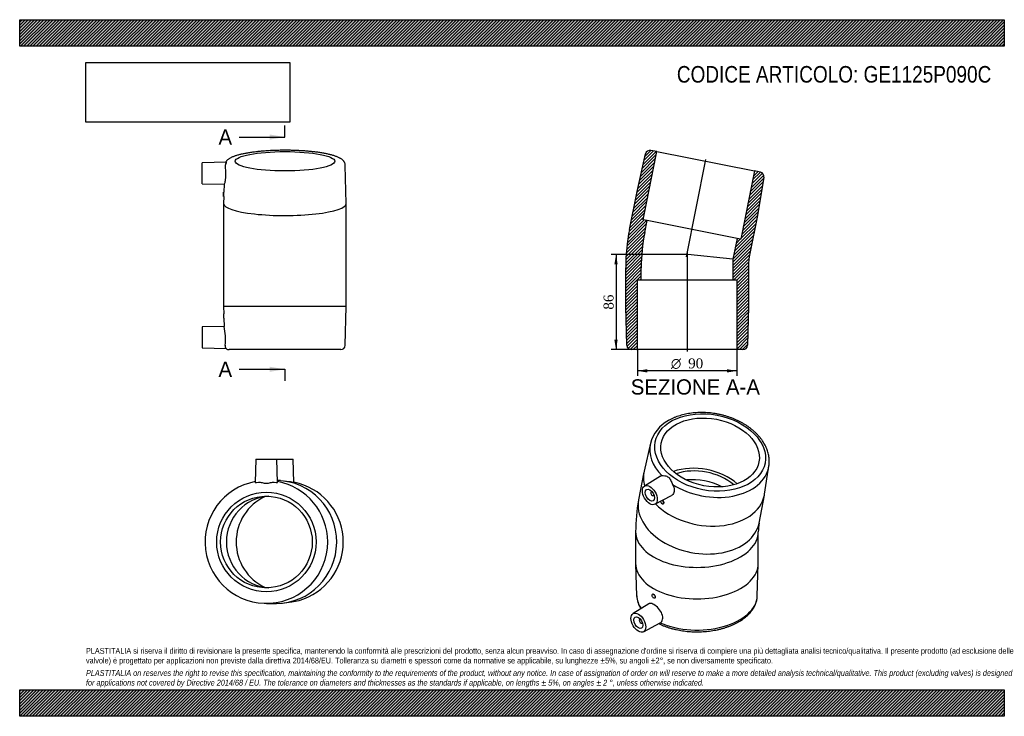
# Model space of a CAD drawing. Header units: millimetres. Extents: x 0 to 891, y 0 to 630.
import ezdxf
from ezdxf.enums import TextEntityAlignment as Align
from ezdxf.lldxf.tags import DXFTag

# ---------------------------------------------------------------- set-up
doc = ezdxf.new("R2010")
doc.units = ezdxf.units.MM
doc.header["$LTSCALE"] = 3
for name, color, linetype in [('Default', 7, 'Continuous'), ('DV4_Default', 7, 'Continuous'), ('GE1125P090C', 7, 'Continuous')]:
    doc.layers.add(name, color=color, linetype=linetype)
doc.styles.add('SEACAD_Solid_Edge_ANSI', font='seans.ttf')
doc.styles.add('SEACAD_Solid_Edge_ANSI1_Symbols', font='semeca1.ttf')
doc.styles.add('SEACAD_Times_New_Roman', font='times.ttf')
tags = doc.linetypes.add('CENTER2', pattern=[28.575, 19.05, -3.175, 3.175, -3.175]).pattern_tags.tags
tags[10:11] = [DXFTag(74, 4), DXFTag(75, 0), DXFTag(340, '0'), DXFTag(46, 0.0), DXFTag(50, 0.0), DXFTag(44, 0.0), DXFTag(45, 0.0)]
tags[8:9] = [DXFTag(74, 4), DXFTag(75, 0), DXFTag(340, '0'), DXFTag(46, 0.0), DXFTag(50, 0.0), DXFTag(44, 0.0), DXFTag(45, 0.0)]
tags[6:7] = [DXFTag(74, 4), DXFTag(75, 0), DXFTag(340, '0'), DXFTag(46, 0.0), DXFTag(50, 0.0), DXFTag(44, 0.0), DXFTag(45, 0.0)]
tags[4:5] = [DXFTag(74, 4), DXFTag(75, 0), DXFTag(340, '0'), DXFTag(46, 0.0), DXFTag(50, 0.0), DXFTag(44, 0.0), DXFTag(45, 0.0)]
doc.dimstyles.new('ANSImm', dxfattribs={"dimtxt": 9, "dimasz": 9, "dimexe": 4.5, "dimexo": 0, "dimgap": 2.25, "dimtad": 1, "dimdsep": 46, "dimtxsty": 'SEACAD_Times_New_Roman', "dimblk1": '_SE_FILLED', "dimblk2": '_SE_FILLED', "dimsah": 1, "dimcen": 4.5, "dimazin": 0, "dimtfac": 0.85, "dimtdec": 3, "dimtofl": 0, "dimtmove": 0, "dimatfit": 3, "dimfxl": 1, "dimarcsym": 0})
picture_1 = doc.add_image_def('image1.jpg', size_in_pixel=(4302, 1260))

# ---------------------------------------------------------------- blocks, each defined once
blk = doc.blocks.new('SE')
at = {"layer": 'GE1125P090C', "color": 7, "linetype": 'Continuous'}
for p, q in [((570.77, 246.89), (565.05, 221.76)), ((674.04, 200.91), (678, 226.38)), ((564.87, 220.88), (560.04, 195.64)), ((579.95, 217.25), (565.37, 208.2)), ((571.96, 203.35), (571.47, 203.07)), ((573.47, 199.6), (573.96, 199.88)), ((574.87, 191.75), (589.77, 199.73)), ((669.06, 174.79), (673.89, 200.03)), ((582.31, 192.19), (582.46, 192.28)), ((557.4, 166.76), (557.4, 138.18)), ((668.4, 138.18), (668.4, 166.76)), ((557.4, 137.6), (558.3, 108.95)), ((667.49, 108.95), (668.39, 137.6)), ((572.79, 110.4), (572.65, 110.32)), ((574.65, 106.85), (574.84, 106.96)), ((569.26, 101.72), (555.03, 92.88)), ((561.61, 88.02), (561.13, 87.74)), ((563.13, 84.28), (563.61, 84.56)), ((564.52, 76.43), (579.54, 84.47))]:
    blk.add_line(p, q, dxfattribs=at)
for centre, radius, start, end in [((602.17, 238.78), 32.41, 117.68618, 165.5901), ((711.1, 167.25), 153.71, 169.35644, 180.18246), ((711.89, 167.19), 43.5, 169.93731, 180.55912), ((586.67, 111.74), 28.49, 185.71668, 210.48879)]:
    blk.add_arc(centre, radius, start, end, dxfattribs=at)
for centre, major_axis, ratio in [((624.76, 238.58), (-49.7, 9.51), 0.678892), ((624.76, 238.58), (44.2, -8.45), 0.678892), ((570.21, 200.03), (-4.75, 8.23), 0.57735), ((570.21, 200.03), (-2.92, 5.07), 0.57735), ((573.65, 108.59), (-1, 1.73), 0.57735), ((559.86, 84.7), (4.75, -8.23), 0.57735), ((559.86, 84.7), (2.92, -5.07), 0.57735)]:
    blk.add_ellipse(centre, major_axis=major_axis, ratio=ratio, dxfattribs=at)
for centre, major_axis, ratio, start_param, end_param in [((624.22, 235.77), (53.63, -10.26), 0.678892, 3.118791, 3.91593), ((624.22, 235.77), (53.63, -10.26), 0.678892, 4.176933, 6.306896), ((616.07, 193.15), (-44.2, 8.45), 0.678892, 4.000405, 5.424373), ((616.07, 193.15), (-40.76, 7.8), 0.678892, 4.016341, 5.408437), ((624.22, 235.77), (53.63, -10.26), 0.678892, 0.02371, 0.028492), ((619.38, 210.45), (54.51, -10.43), 0.678892, 3.117882, 3.472362), ((614.55, 185.21), (40.76, -7.8), 0.678892, 1.164711, 1.976882), ((572.47, 201.33), (-1, 1.73), 0.57735, 0, 3.709895), ((572.47, 201.33), (-1, 1.73), 0.57735, 5.714883, 6.283185), ((619.38, 210.45), (54.51, -10.43), 0.678892, 3.915233, 6.283185), ((619.38, 210.45), (54.51, -10.43), 0.678892, 0, 0.02371), ((614.55, 185.21), (-54.51, 10.43), 0.678892, 0, 3.141593), ((581.31, 193.93), (1, -1.73), 0.57735, 4.098668, 6.283185), ((581.31, 193.93), (1, -1.73), 0.57735, 0, 2.147483), ((612.9, 166.76), (55.5, 0), 0.57735, 3.141579, 6.28318), ((612.9, 138.18), (-55.5, 0), 0.57735, 0, 3.141593), ((612.9, 109.52), (-54.6, 0), 0.57735, 0.018132, 0.391979), ((612.9, 109.52), (-54.6, 0), 0.57735, 0.915899, 3.123461), ((562.13, 86.01), (1, -1.73), 0.57735, 2.57329, 6.283185), ((562.13, 86.01), (1, -1.73), 0.57735, 0, 0.568302)]:
    blk.add_ellipse(centre, major_axis=major_axis, ratio=ratio, start_param=start_param, end_param=end_param, dxfattribs=at)
for points, knots in [([(678.02, 226.57), (678.12, 227.26), (678.27, 228.48), (678.35, 230.54), (678.28, 232.61), (678.05, 234.71), (677.67, 236.8), (677.14, 238.9), (676.46, 240.98), (675.62, 243.05), (674.63, 245.11), (673.5, 247.13), (672.22, 249.12), (670.81, 251.08), (669.25, 252.98), (667.57, 254.84), (665.76, 256.64), (663.83, 258.38), (661.79, 260.06), (659.64, 261.66), (657.38, 263.18), (655.04, 264.63), (652.6, 265.99), (650.09, 267.26), (647.5, 268.45), (644.85, 269.54), (642.14, 270.53), (639.38, 271.42), (636.57, 272.21), (633.73, 272.9), (630.87, 273.48), (627.98, 273.96), (625.09, 274.33), (622.19, 274.58), (619.29, 274.73), (616.41, 274.77), (613.55, 274.69), (610.72, 274.5), (607.93, 274.2), (605.18, 273.79), (602.48, 273.27), (599.85, 272.64), (597.28, 271.91), (594.79, 271.06), (592.37, 270.11), (590.07, 269.07), (588.29, 268.15), (587.38, 267.63), (587.11, 267.48)], [0, 0, 0, 0, 0.019691, 0.041042, 0.06242, 0.083846, 0.10534, 0.126916, 0.148582, 0.170342, 0.192195, 0.214134, 0.236151, 0.258235, 0.280373, 0.302554, 0.324767, 0.347003, 0.369253, 0.39151, 0.41377, 0.436027, 0.45828, 0.480527, 0.502768, 0.525002, 0.547232, 0.569456, 0.591677, 0.613895, 0.636113, 0.658332, 0.680553, 0.702778, 0.725008, 0.747244, 0.769488, 0.791742, 0.814005, 0.836279, 0.858563, 0.880857, 0.903159, 0.925466, 0.947773, 0.970073, 0.992361, 1, 1, 1, 1]), ([(581.01, 217.64), (581.73, 217.75), (582.77, 217.76), (584.95, 217.36), (586.11, 216.96), (587.96, 215.47), (588.61, 214.41), (589.76, 212.12), (590.27, 210.86), (590.87, 209.69)], [0, 0, 0, 0, 0.25, 0.25, 0.5, 0.5, 0.75, 0.75, 1, 1, 1, 1]), ([(590.87, 209.69), (591.75, 207.96), (592.27, 206.16), (592.3, 202.96), (591.8, 201.55), (590.57, 200.24), (590.19, 199.95), (589.77, 199.73)], [0, 0, 0, 0, 0.125, 0.125, 0.25, 0.25, 0.2956427, 0.2956427, 0.2956427, 0.2956427]), ([(581.78, 195.47), (582.14, 195.18), (582.47, 194.73), (582.88, 193.79), (582.96, 193.3), (582.81, 192.62), (582.66, 192.4), (582.46, 192.28)], [0.1262197, 0.1262197, 0.1262197, 0.1262197, 0.25, 0.25, 0.375, 0.375, 0.4688102, 0.4688102, 0.4688102, 0.4688102]), ([(574.84, 106.97), (575.1, 107.12), (575.25, 107.45), (575.24, 108.3), (575.07, 108.8), (574.52, 109.69), (574.14, 110.07), (573.4, 110.5), (573.04, 110.54), (572.79, 110.4), (572.79, 110.4), (572.79, 110.4)], [0.2501538, 0.2501538, 0.2501538, 0.2501538, 0.375, 0.375, 0.5, 0.5, 0.625, 0.625, 0.75, 0.75, 0.750189, 0.750189, 0.750189, 0.750189]), ([(578.28, 83.79), (578.48, 83.69), (579.46, 83.22), (581.21, 82.43), (583.66, 81.44), (586.17, 80.54), (588.77, 79.73), (591.43, 79), (594.15, 78.35), (596.92, 77.8), (599.74, 77.33), (602.59, 76.96), (605.47, 76.68), (608.37, 76.49), (611.28, 76.39), (614.19, 76.39), (617.11, 76.47), (620.01, 76.65), (622.89, 76.93), (625.74, 77.29), (628.56, 77.74), (631.34, 78.29), (634.06, 78.92), (636.73, 79.64), (639.33, 80.45), (641.86, 81.34), (644.31, 82.32), (646.67, 83.37), (648.94, 84.5), (651.11, 85.72), (653.17, 87), (655.12, 88.36), (656.95, 89.78), (658.65, 91.27), (660.21, 92.82), (661.64, 94.43), (662.91, 96.08), (664.04, 97.78), (665.01, 99.51), (665.83, 101.27), (666.48, 103.06), (666.98, 104.86), (667.31, 106.65), (667.47, 108.09), (667.47, 108.84), (667.47, 109.05)], [0.0189716, 0.0189716, 0.0189716, 0.0189716, 0.0250517, 0.0488787, 0.072689, 0.0964791, 0.1202479, 0.1439953, 0.1677223, 0.1914308, 0.215123, 0.2388014, 0.2624688, 0.2861282, 0.3097824, 0.3334345, 0.3570877, 0.3807439, 0.4044063, 0.428078, 0.4517619, 0.4754613, 0.4991789, 0.5229177, 0.5466801, 0.5704681, 0.5942833, 0.618126, 0.6419955, 0.6658888, 0.6898007, 0.7137218, 0.7376343, 0.7615184, 0.7853491, 0.8090961, 0.8327261, 0.8562051, 0.8795035, 0.9025998, 0.9254858, 0.9481683, 0.9706707, 0.9930306, 1, 1, 1, 1]), ([(579.64, 84.52), (580.73, 85.15), (581.51, 86.29), (582.09, 89.15), (581.87, 90.88), (580.55, 94.31), (579.45, 96.03), (576.85, 99), (575.38, 100.22), (572.58, 101.84), (571.28, 102.21), (569.89, 102.02), (569.56, 101.9), (569.26, 101.71)], [0, 0, 0, 0, 0.125, 0.125, 0.25, 0.25, 0.375, 0.375, 0.5, 0.5, 0.625, 0.625, 0.6704375, 0.6704375, 0.6704375, 0.6704375])]:
    blk.add_open_spline(points, degree=3, knots=knots, dxfattribs=at)
for points in [[(579.95, 217.25), (580.27, 217.45), (580.63, 217.58), (581.01, 217.64)], [(579.54, 84.46), (579.57, 84.48), (579.61, 84.5), (579.64, 84.52)]]:
    blk.add_open_spline(points, degree=3, dxfattribs=at)
blk = doc.blocks.new('SE1')
at = {"layer": 'GE1125P090C', "color": 7, "linetype": 'Continuous'}
for p, q in [((213.75, 232.64), (213.2, 211.5)), ((213.75, 232.64), (232.75, 232.64)), ((232.75, 232.64), (247.38, 232.64)), ((233.31, 211.5), (232.75, 232.64)), ((247.94, 211.48), (247.38, 232.64)), ((236.08, 213.14), (233.26, 213.14)), ((236.08, 213.01), (236.08, 213.14)), ((243.45, 212.14), (239.44, 212.68)), ((223.25, 102.14), (225.59, 102.14)), ((225.59, 102.14), (232.42, 102.14)), ((239.44, 102.6), (246.17, 103.5))]:
    blk.add_line(p, q, dxfattribs=at)
for radius in [45, 41.5]:
    blk.add_circle((223.25, 157.64), radius, dxfattribs=at)
for centre, radius, start, end in [((223.25, 157.64), 55.5, 100.41655, 360), ((223.25, 157.64), 55.5, 0, 79.58345), ((237.95, 157.64), 54.87, 285.80304, 74.27659)]:
    blk.add_arc(centre, radius, start, end, dxfattribs=at)
for centre, major_axis, start_param, end_param in [((232.42, 157.64), (0, 55.5), 3.141593, 6.267724), ((239.27, 157.64), (0, 54.6), 6.027727, 6.120616), ((227.74, 157.64), (0, -41.5), 3.196205, 6.228573), ((240.03, 157.64), (0, -45), 3.561498, 5.86328), ((239.27, 157.64), (0, 54.6), 3.270858, 3.398514)]:
    blk.add_ellipse(centre, major_axis=major_axis, ratio=0.980785, start_param=start_param, end_param=end_param, dxfattribs=at)
for points, knots in [([(213.2, 211.49), (213.2, 211.48), (213.26, 211.47), (213.78, 211.5), (214.74, 211.63), (216.15, 211.78)], [0.8334189, 0.8334189, 0.8334189, 0.8334189, 0.875, 0.875, 1, 1, 1, 1]), ([(216.15, 211.78), (217.1, 211.88), (218.22, 211.65), (220.61, 211.11), (221.91, 210.8), (224.57, 210.8), (225.89, 211.11), (228.29, 211.65), (229.41, 211.88), (230.36, 211.78)], [0, 0, 0, 0, 0.25, 0.25, 0.5, 0.5, 0.75, 0.75, 1, 1, 1, 1]), ([(230.36, 211.78), (231.76, 211.63), (232.73, 211.5), (233.24, 211.47), (233.3, 211.48), (233.3, 211.49)], [0, 0, 0, 0, 0.125, 0.125, 0.166595, 0.166595, 0.166595, 0.166595]), ([(247.94, 211.48), (247.94, 211.48), (247.94, 211.48), (247.94, 211.46), (247.33, 211.55), (245.5, 211.85), (244.55, 212), (243.46, 212.14)], [0.1249191, 0.1249191, 0.1249191, 0.1249191, 0.125, 0.125, 0.25, 0.25, 0.3334707, 0.3334707, 0.3334707, 0.3334707])]:
    blk.add_open_spline(points, degree=3, knots=knots, dxfattribs=at)
blk = doc.blocks.new('SE2')
at = {"layer": 'GE1125P090C', "color": 7, "linetype": 'Continuous'}
for p, q in [((186.71, 501.23), (165.06, 500.66)), ((165.06, 481.66), (165.06, 500.66)), ((295.56, 463.76), (294.66, 498.19)), ((165.06, 481.66), (185.07, 481.14)), ((185.02, 481.14), (184.83, 474.03)), ((184.56, 470.04), (184.56, 474.04)), ((184.83, 474.04), (184.56, 474.04)), ((184.56, 470.04), (184.73, 470.04)), ((184.56, 463.7), (184.56, 429.38)), ((184.73, 470.16), (184.57, 463.76)), ((295.56, 429.38), (295.56, 463.7)), ((184.56, 429.38), (184.56, 405.61)), ((295.56, 405.61), (295.56, 429.38)), ((184.56, 405.61), (184.56, 370.61)), ((295.56, 370.61), (295.56, 405.61)), ((295.56, 370.61), (184.56, 370.61)), ((184.56, 370.61), (184.73, 364.08)), ((294.66, 335.5), (295.56, 370.61)), ((184.56, 364.11), (184.56, 360.11)), ((184.73, 364.11), (184.56, 364.11)), ((184.56, 360.11), (184.83, 360.11)), ((184.83, 360.13), (185.03, 352.6)), ((185.03, 352.63), (165.06, 352.11)), ((165.06, 352.11), (165.06, 333.11)), ((165.06, 333.11), (186.88, 332.53)), ((290.67, 331.61), (189.46, 331.61))]:
    blk.add_line(p, q, dxfattribs=at)
for centre, radius, start, end in [((145.27, 473.03), 39.58, 355.66172, 1.44971), ((129.5, 360.69), 55.34, 359.39686, 3.54074), ((131.6, 341.22), 54.63, 353.98897, 12.05032), ((189.41, 335), 3.51, 171.74076, 224.52467), ((189.46, 335.61), 4, 229.79043, 270), ((290.67, 335.61), 4, 270, 358.5312)]:
    blk.add_arc(centre, radius, start, end, dxfattribs=at)
blk.add_ellipse((240.06, 501.95), major_axis=(45, 0), ratio=0.19509, dxfattribs=at)
for start_param, end_param in [(6.278085, 6.283185), (0, 3.146693)]:
    blk.add_ellipse((240.06, 463.7), major_axis=(-55.5, 0), ratio=0.19509, start_param=start_param, end_param=end_param, dxfattribs=at)
for points, knots in [([(240.06, 511.9), (239.64, 511.9), (238.58, 511.9), (236.67, 511.88), (234.48, 511.85), (232.27, 511.79), (230.09, 511.71), (227.92, 511.62), (225.77, 511.51), (223.65, 511.38), (221.56, 511.23), (219.49, 511.07), (217.47, 510.88), (215.48, 510.68), (213.53, 510.47), (211.63, 510.23), (209.78, 509.98), (207.97, 509.72), (206.22, 509.43), (204.53, 509.13), (202.89, 508.82), (201.31, 508.48), (199.8, 508.14), (198.34, 507.77), (196.95, 507.39), (195.63, 506.98), (194.36, 506.56), (193.16, 506.1), (192.02, 505.62), (190.93, 505.1), (189.9, 504.54), (188.99, 503.95), (188.2, 503.34), (187.55, 502.75), (187, 502.14), (186.63, 501.64), (186.43, 501.32), (186.37, 501.23)], [0, 0, 0, 0, 0.0151399, 0.0439041, 0.0726715, 0.1014428, 0.1302202, 0.1590063, 0.1878035, 0.2166148, 0.2454432, 0.2742922, 0.3031657, 0.332068, 0.3610045, 0.3899811, 0.419005, 0.4480846, 0.4772303, 0.5064545, 0.5357726, 0.5652037, 0.5947718, 0.6245072, 0.6544489, 0.6846469, 0.7151661, 0.7460891, 0.7775173, 0.8095601, 0.842282, 0.8755321, 0.9038702, 0.9295346, 0.9527955, 0.9741602, 0.9828379, 0.9828379, 0.9828379, 0.9828379]), ([(294.65, 498.19), (294.65, 498.38), (294.64, 498.77), (294.51, 499.44), (294.3, 500.13), (294.01, 500.8), (293.64, 501.44), (293.2, 502.05), (292.68, 502.64), (292.08, 503.21), (291.36, 503.79), (290.53, 504.35), (289.57, 504.91), (288.51, 505.44), (287.36, 505.95), (286.14, 506.42), (284.86, 506.87), (283.52, 507.28), (282.12, 507.68), (280.66, 508.06), (279.14, 508.41), (277.57, 508.75), (275.93, 509.07), (274.24, 509.38), (272.49, 509.66), (270.69, 509.94), (268.84, 510.19), (266.94, 510.43), (265, 510.65), (263.01, 510.85), (260.99, 511.04), (258.93, 511.21), (256.84, 511.36), (254.72, 511.49), (252.57, 511.6), (250.41, 511.7), (248.22, 511.78), (246.02, 511.84), (243.83, 511.88), (241.79, 511.9), (240.63, 511.9), (240.06, 511.9)], [0, 0, 0, 0, 0.011936, 0.029323, 0.046812, 0.064666, 0.083177, 0.10269, 0.123607, 0.146382, 0.171453, 0.199029, 0.22873, 0.259499, 0.290122, 0.320181, 0.349667, 0.378672, 0.407291, 0.435605, 0.463677, 0.491554, 0.519276, 0.546871, 0.574362, 0.601766, 0.629098, 0.65637, 0.683592, 0.710771, 0.737914, 0.765027, 0.792114, 0.819179, 0.846227, 0.873259, 0.90028, 0.927292, 0.954296, 0.981296, 1, 1, 1, 1]), ([(186.71, 501.23), (186.82, 501.23), (186.9, 501.17), (186.9, 500.79), (186.59, 500.26), (186.06, 498.81), (185.83, 497.86), (185.93, 496.74)], [0.3757941, 0.3757941, 0.3757941, 0.3757941, 0.5, 0.5, 0.75, 0.75, 1, 1, 1, 1]), ([(185.93, 496.74), (186.08, 495.1), (186.21, 493.13), (186.25, 489.19), (186.15, 487.2), (185.8, 483.95), (185.55, 482.65), (185.22, 481.4), (185.12, 481.14), (185.07, 481.14)], [0, 0, 0, 0, 0.125, 0.125, 0.25, 0.25, 0.375, 0.375, 0.4585427, 0.4585427, 0.4585427, 0.4585427])]:
    blk.add_open_spline(points, degree=3, knots=knots, dxfattribs=at)
blk = doc.blocks.new('SE4')
at = {"color": 7, "linetype": 'Continuous', "style": 'SEACAD_Solid_Edge_ANSI'}
blk.add_text('A', height=13.8, dxfattribs=at).set_placement((179.89, 530.76), align=Align.TOP_LEFT)
blk = doc.blocks.new('SE5')
at = {"color": 7, "linetype": 'Continuous', "style": 'SEACAD_Solid_Edge_ANSI'}
blk.add_text('A', height=13.8, dxfattribs=at).set_placement((179.89, 320.76), align=Align.TOP_LEFT)
blk = doc.blocks.new('SEANNOT_GROUP')
at = {"linetype": 'Continuous'}
blk.add_hatch(color=7, dxfattribs=at).paths.add_polyline_path([(226.26, 521.56), (240.06, 523.86), (226.26, 526.16)])
at = {"color": 7, "linetype": 'Continuous'}
blk.add_lwpolyline([(198.66, 523.86), (240.06, 523.86)], dxfattribs=at)
blk = doc.blocks.new('SEANNOT_GROUP1')
at = {"linetype": 'Continuous'}
blk.add_hatch(color=7, dxfattribs=at).paths.add_polyline_path([(226.26, 311.56), (240.06, 313.86), (226.26, 316.16)])
at = {"color": 7, "linetype": 'Continuous'}
blk.add_lwpolyline([(198.66, 313.86), (240.06, 313.86)], dxfattribs=at)
blk = doc.blocks.new('SE3')
at = {"layer": 'Default', "color": 7, "linetype": 'CENTER2'}
for p, q in [((240.06, 523.86), (240.06, 534.21)), ((240.06, 313.86), (240.06, 303.51))]:
    blk.add_line(p, q, dxfattribs=at)
at = {"layer": 'Default', "color": 7, "linetype": 'CENTER2', "const_width": 0.0001}
blk.add_lwpolyline([(240.06, 523.86), (240.06, 313.86)], dxfattribs=at)
at = {"layer": 'Default'}
for name in ['SE4', 'SEANNOT_GROUP', 'SE5', 'SEANNOT_GROUP1']:
    blk.add_blockref(name, (0, 0), dxfattribs=at)
blk = doc.blocks.new('SE6')
at = {"layer": 'GE1125P090C', "linetype": 'Continuous'}
h = blk.add_hatch(dxfattribs=at)
h.set_pattern_fill('LINE', scale=0.62992, angle=45, style=0)
edge = h.paths.add_edge_path()
edge.add_line((558.93, 331.61), (558.93, 394.61))
edge.add_line((558.93, 394.61), (562.43, 394.61))
edge.add_line((562.43, 394.61), (562.43, 405.61))
edge.add_arc((725.77, 405.61), 163.34, 168.75, 180, ccw=False)
edge.add_line((565.57, 437.47), (567.72, 448.26))
edge.add_line((567.72, 448.26), (564.28, 448.94))
edge.add_line((564.28, 448.94), (576.57, 510.73))
edge.add_line((576.57, 510.73), (571.08, 511.83))
edge.add_arc((570.3, 507.9), 4, 78.75, 167.2812)
edge.add_line((566.4, 508.78), (558.67, 474.53))
edge.add_line((558.67, 474.53), (551.84, 440.2))
edge.add_arc((725.77, 405.61), 177.34, 168.75, 180)
edge.add_line((548.43, 405.61), (548.43, 370.61))
edge.add_line((548.43, 370.61), (549.33, 335.5))
edge.add_arc((553.33, 335.61), 4, 181.4688, 270)
edge.add_line((553.33, 331.61), (558.93, 331.61))
h = blk.add_hatch(dxfattribs=at)
h.set_pattern_fill('LINE', scale=0.62992, angle=45, style=0)
edge = h.paths.add_edge_path()
edge.add_line((648.93, 394.61), (648.93, 331.61))
edge.add_line((648.93, 331.61), (654.53, 331.61))
edge.add_arc((654.53, 335.61), 4, 270, 358.5312)
edge.add_line((658.53, 335.5), (659.43, 370.61))
edge.add_line((659.43, 370.61), (659.43, 405.61))
edge.add_arc((725.77, 405.61), 66.34, 168.75, 180, ccw=False)
edge.add_line((660.71, 418.55), (667.54, 452.88))
edge.add_line((667.54, 452.88), (673.5, 487.48))
edge.add_arc((669.56, 488.16), 4, 350.2188, 438.75)
edge.add_line((670.34, 492.08), (664.85, 493.17))
edge.add_line((664.85, 493.17), (652.55, 431.38))
edge.add_line((652.55, 431.38), (649.12, 432.07))
edge.add_line((649.12, 432.07), (645.43, 413.52))
edge.add_line((645.43, 413.52), (645.43, 394.61))
edge.add_line((645.43, 394.61), (648.93, 394.61))
at = {"layer": 'DV4_Default', "color": 7, "linetype": 'CENTER2'}
for p, q in [((603.5, 415.43), (621.05, 503.67)), ((603.93, 419.96), (603.93, 329.86))]:
    blk.add_line(p, q, dxfattribs=at)
at = {"layer": 'GE1125P090C', "color": 7, "linetype": 'Continuous'}
for p, q in [((558.67, 474.53), (566.4, 508.78)), ((564.28, 448.94), (576.57, 510.73)), ((576.57, 510.73), (571.08, 511.83)), ((576.57, 510.73), (664.85, 493.17)), ((664.85, 493.17), (652.55, 431.38)), ((670.34, 492.08), (664.85, 493.17)), ((673.5, 487.48), (667.54, 452.88)), ((551.84, 440.2), (558.67, 474.53)), ((567.72, 448.26), (564.28, 448.94)), ((565.57, 437.47), (567.72, 448.26)), ((649.12, 432.07), (567.72, 448.26)), ((667.54, 452.88), (660.71, 418.55)), ((649.12, 432.07), (645.43, 413.52)), ((652.55, 431.38), (649.12, 432.07)), ((604.52, 417.55), (603.93, 417.61)), ((645.43, 413.52), (604.52, 417.55)), ((645.43, 413.52), (645.43, 394.61)), ((548.43, 370.61), (548.43, 405.61)), ((562.43, 394.61), (562.43, 405.61)), ((659.43, 405.61), (659.43, 370.61)), ((558.93, 331.61), (558.93, 394.61)), ((558.93, 394.61), (562.43, 394.61)), ((562.43, 394.61), (645.43, 394.61)), ((645.43, 394.61), (648.93, 394.61)), ((648.93, 394.61), (648.93, 331.61)), ((549.33, 335.5), (548.43, 370.61)), ((659.43, 370.61), (658.53, 335.5)), ((558.93, 331.61), (553.33, 331.61)), ((648.93, 331.61), (558.93, 331.61)), ((654.53, 331.61), (648.93, 331.61))]:
    blk.add_line(p, q, dxfattribs=at)
for centre, radius, start, end in [((570.3, 507.9), 4, 78.75, 167.2812), ((669.56, 488.16), 4, 350.2188, 78.75), ((725.77, 405.61), 177.34, 168.75, 180), ((725.77, 405.61), 163.34, 168.75, 180), ((725.77, 405.61), 66.34, 168.75, 180), ((553.33, 335.61), 4, 181.4688, 270), ((654.53, 335.61), 4, 270, 358.5312)]:
    blk.add_arc(centre, radius, start, end, dxfattribs=at)
blk = doc.blocks.new('GDimGGroup')
at = {"layer": 'Default', "linetype": 'Continuous'}
for points in [[(567.93, 310.92), (567.93, 313.92), (558.93, 312.42)], [(639.93, 310.92), (648.93, 312.42), (639.93, 313.92)]]:
    blk.add_hatch(color=7, dxfattribs=at).paths.add_polyline_path(points)
at = {"layer": 'Default', "color": 7, "linetype": 'Continuous'}
for p, q in [((558.93, 331.61), (558.93, 307.92)), ((648.93, 331.61), (648.93, 307.92)), ((648.93, 312.42), (558.93, 312.42))]:
    blk.add_line(p, q, dxfattribs=at)
for s, style, p in [('O', 'SEACAD_Solid_Edge_ANSI1_Symbols', (589.28, 323.67)), ('90', 'SEACAD_Times_New_Roman', (604.94, 323.67))]:
    blk.add_text(s, height=9, dxfattribs=dict(at, style=style)).set_placement(p, align=Align.TOP_LEFT)
blk = doc.blocks.new('DMBLK20')
at = {"layer": 'Default', "linetype": 'Continuous'}
for points in [[(538.13, 408.61), (541.13, 408.61), (539.63, 417.61)], [(538.13, 340.61), (539.63, 331.61), (541.13, 340.61)]]:
    blk.add_hatch(color=7, dxfattribs=at).paths.add_polyline_path(points)
at = {"layer": 'Default', "color": 7, "linetype": 'Continuous'}
for p, q in [((603.93, 417.61), (535.13, 417.61)), ((539.63, 417.61), (539.63, 331.61)), ((558.93, 331.61), (535.13, 331.61))]:
    blk.add_line(p, q, dxfattribs=at)
at = {"layer": 'Default', "color": 7, "linetype": 'Continuous', "style": 'SEACAD_Times_New_Roman'}
blk.add_text('86', height=9, rotation=90, dxfattribs=at).set_placement((528.38, 367.78), align=Align.TOP_LEFT)
blk = doc.blocks.new('_SE_FILLED')
at = {"color": 0}
blk.add_line((0, 0), (-1, 0), dxfattribs=at)
blk.add_solid([(0, 0), (-1, -0.1665), (-1, 0.1665), (0, 0)], dxfattribs=at)

msp = doc.modelspace()

# ---------------------------------------------------------------- hatches: boundary and pattern name
at = {"layer": 'Default', "linetype": 'Continuous'}
h = msp.add_hatch(dxfattribs=at)
h.set_pattern_fill('LINE', scale=0.629921, angle=45, style=0)
h.paths.add_polyline_path([(891, 606), (891, 630), (0, 630), (0, 606)])
for points in [[(891, 606), (891, 630), (0, 630), (0, 606)], [(891, 0), (891, 24), (0, 24), (0, 0)]]:
    msp.add_hatch(color=7, dxfattribs=at).paths.add_polyline_path(points)
h = msp.add_hatch(dxfattribs=at)
h.set_pattern_fill('LINE', scale=0.62992, angle=45, style=0)
h.paths.add_polyline_path([(891, 0), (891, 24), (0, 24), (0, 0)])

# ---------------------------------------------------------------- linework, layer by layer
at = {"layer": 'Default', "color": 7, "linetype": 'Continuous'}
for p, q in [((0, 630), (891, 630)), ((0, 606), (0, 630)), ((891, 630), (891, 606)), ((891, 606), (0, 606)), ((0, 24), (891, 24)), ((0, 0), (0, 24)), ((891, 24), (891, 0)), ((891, 0), (0, 0))]:
    msp.add_line(p, q, dxfattribs=at)

# ---------------------------------------------------------------- block references
at = {"layer": 'Default'}
for name in ['SE3', 'SE2', 'SE6', 'GDimGGroup', 'SE', 'SE1']:
    msp.add_blockref(name, (0, 0), dxfattribs=at)

# ---------------------------------------------------------------- texts
at = {"layer": 'Default', "color": 7, "linetype": 'Continuous', "style": 'SEACAD_Solid_Edge_ANSI'}
msp.add_text('SEZIONE A-A', height=13.8, dxfattribs=at).set_placement((552.957, 304.783), align=Align.TOP_LEFT)
at = {"layer": 'Default', "attachment_point": 1}
for s, insert, char_height, width in [('{\\fArial Narrow|b0||i0||c0|p34;\\C7;\\H15.;\\W1.;CODICE ARTICOLO: GE1125P090C}', (594.689, 588.101), 15, 283.92996), ("{\\fArial Narrow|b0||i0||c0|p34;\\C7;\\H5.25;\\W1.;PLASTITALIA si riserva il diritto di revisionare la presente specifica, mantenendo la conformità alle prescrizioni del prodotto, senza alcun preavviso. In caso di assegnazione d'ordine si riserva di compiere una più dettagliata analisi tecnico/qualitativa. Il presente prodotto (ad esclusione delle \\P}{\\fArial Narrow|b0||i0||c0|p34;\\C7;\\H5.25;\\W1.;valvole) è progettato per applicazioni non previste dalla direttiva 2014/68/EU. Tolleranza su diametri e spessori come da normative se applicabile, su lunghezze ±5%, su angoli ±2°, se non diversamente specificato.\\P}{\\fArial Narrow|b0||i0||c0|p34;\\C7;\\H1.5;\\W1.;   \\P}{\\fArial Narrow|b0||i1||c0|p34;\\C7;\\H5.25;\\W1.;PLASTITALIA on reserves the right to revise this specification, maintaining the conformity to the requirements of the product, without any notice. In case of assignation of order on will reserve to make a more detailed analysis technical/qualitative. This product (excluding valves) is designed \\P}{\\fArial Narrow|b0||i1||c0|p34;\\C7;\\H5.25;\\W1.;for applications not covered by Directive 2014/68 / EU. The tolerance on diameters and thicknesses as the standards if applicable, on lengths ± 5%, on angles ± 2 °, unless otherwise indicated.\\P}", (60, 61.807), 5.25, 771)]:
    msp.add_mtext(s, dxfattribs=dict(at, insert=insert, char_height=char_height, width=width))

# ---------------------------------------------------------------- dimensions: what is measured, and where the dimension line sits
at = {"layer": 'Default', "color": 7, "linetype": 'Continuous'}
dim = msp.add_linear_dim(base=(539.634, 331.606), p1=(603.932, 417.606), p2=(558.932, 331.606), angle=90, text='\\A1;<>', dimstyle='ANSImm', dxfattribs=at)
dim.commit()
dim.dimension.update_dxf_attribs({"geometry": 'DMBLK20', "text_midpoint": (539.634, 374.606), "dimtype": 160})

# ---------------------------------------------------------------- pictures from other files: only their frames are drawn
image = msp.add_image(picture_1, insert=(60, 537.31), size_in_units=(184.371, 54))
image.dxf.flags = 7

doc.saveas('drawing.dxf')
